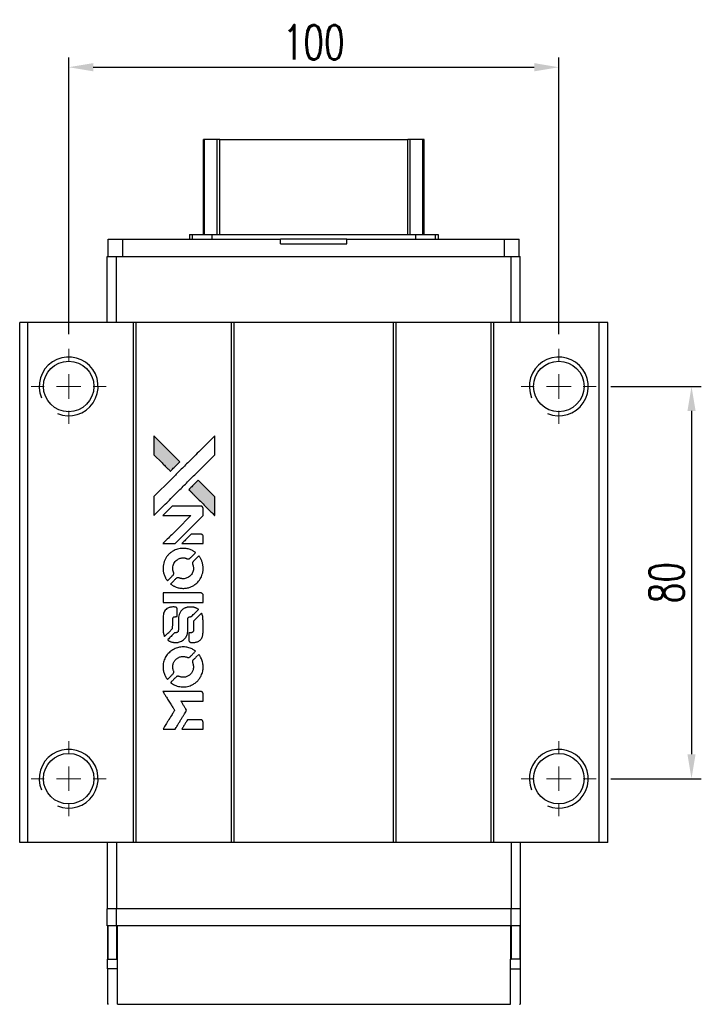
# Model space of a CAD drawing. Header units: millimetres. Extents: x 89 to 602, y -121 to 310.
# Tile 2 of 3: x 124 to 263, y 109 to 310. Entities that reach past the tile are written whole.
import ezdxf

# ---------------------------------------------------------------- set-up
doc = ezdxf.new("R2010")
doc.units = ezdxf.units.MM
doc.header["$LTSCALE"] = 0.1
doc.layers.get('0').update_dxf_attribs({"linetype": 'CONTINUOUS'})
doc.layers.get('Defpoints').update_dxf_attribs({"linetype": 'CONTINUOUS'})
doc.layers.add('DIM', color=4, linetype='CONTINUOUS')
doc.styles.add('DIM-7', font='SIMPLEX.shx', dxfattribs={"width": 0.7, "bigfont": 'chineset.shx'})
doc.dimstyles.new('CNS', dxfattribs={"dimtxt": 3.5, "dimasz": 2.5, "dimexe": 1, "dimexo": 1.5, "dimgap": 0.09, "dimtad": 0, "dimdsep": 46, "dimtxsty": 'DIM-7', "dimcen": 0.09, "dimclrd": 1, "dimclre": 1, "dimclrt": 4, "dimadec": 0, "dimazin": 0, "dimtfac": 1, "dimtix": 1, "dimtmove": 2, "dimatfit": 3, "dimfxl": 1, "dimtvp": 0.971429, "dimtolj": 1, "dimarcsym": 0})

# ---------------------------------------------------------------- blocks, each defined once
blk = doc.blocks.new('SW_CENTERMARKSYMBOL_3')
at = {"color": 0, "linetype": 'Continuous', "lineweight": 18}
for p, q in [((0, 5), (0, 7.65)), ((0, 0), (0, 2.5)), ((-5, 0), (-7.65, 0)), ((0, 0), (-2.5, 0)), ((0, 0), (0, -2.5)), ((0, 0), (2.5, 0)), ((5, 0), (7.65, 0)), ((0, -5), (0, -7.65))]:
    blk.add_line(p, q, dxfattribs=at)
blk = doc.blocks.new('SW_CENTERMARKSYMBOL_4')
at = {"color": 0, "linetype": 'Continuous', "lineweight": 18}
for p, q in [((0, 5), (0, 7.65)), ((0, 0), (0, 2.5)), ((-5, 0), (-7.65, 0)), ((0, 0), (-2.5, 0)), ((0, 0), (0, -2.5)), ((0, 0), (2.5, 0)), ((5, 0), (7.65, 0)), ((0, -5), (0, -7.65))]:
    blk.add_line(p, q, dxfattribs=at)
blk = doc.blocks.new('SW_CENTERMARKSYMBOL_5')
at = {"color": 0, "linetype": 'Continuous', "lineweight": 18}
for p, q in [((0, 5), (0, 7.65)), ((0, 0), (0, 2.5)), ((-5, 0), (-7.65, 0)), ((0, 0), (-2.5, 0)), ((0, 0), (0, -2.5)), ((0, 0), (2.5, 0)), ((5, 0), (7.65, 0)), ((0, -5), (0, -7.65))]:
    blk.add_line(p, q, dxfattribs=at)
blk = doc.blocks.new('SW_CENTERMARKSYMBOL_6')
at = {"color": 0, "linetype": 'Continuous', "lineweight": 18}
for p, q in [((0, 5), (0, 7.65)), ((0, 0), (0, 2.5)), ((-5, 0), (-7.65, 0)), ((0, 0), (-2.5, 0)), ((0, 0), (0, -2.5)), ((0, 0), (2.5, 0)), ((5, 0), (7.65, 0)), ((0, -5), (0, -7.65))]:
    blk.add_line(p, q, dxfattribs=at)
blk = doc.blocks.new('LOGO')
at = {"linetype": 'Continuous'}
h = blk.add_hatch(color=22, dxfattribs=at)
h.dxf.hatch_style = 1
h.paths.add_polyline_path([(513.28, 1429.74), (513.28, 1427.8), (513.28, 1425.87), (514.96, 1424.21, 0.000288), (515.6, 1423.57, 0.000479), (516.15, 1423.03, 0.000013), (516.64, 1422.54, 0.197177), (516.65, 1422.54, 0.197497), (516.65, 1422.54, 0.00004), (516.94, 1422.82, 0.000834), (517.25, 1423.13, 0.000506), (517.61, 1423.5), (518.57, 1424.46), (515.93, 1427.1)])
h.paths.add_polyline_path([(522.33, 1420.69), (521.37, 1419.73, 0.000476), (521, 1419.36, 0.000789), (520.69, 1419.05, 0.000035), (520.41, 1418.76, 0.19758), (520.41, 1418.76, 0.198396), (520.41, 1418.75, 0.000019), (520.8, 1418.37, 0.000582), (521.22, 1417.94, 0.000351), (521.72, 1417.44, 0.000108), (523.84, 1415.33, 0.000692), (524.92, 1414.26, 0.000077), (525.67, 1413.52, 0.197527), (525.69, 1413.51, 0.410181), (525.71, 1413.52, 0.000493), (525.71, 1413.92, 0.002424), (525.71, 1414.46, 0.000529), (525.72, 1415.41), (525.72, 1417.3), (524.02, 1418.99)])
at = {"color": 22}
for points in [[(514.96, 1424.21, 0.000288), (515.6, 1423.57, 0.000479), (516.15, 1423.03, 0.000013), (516.64, 1422.54, 0.197177), (516.65, 1422.54, 0.197497), (516.65, 1422.54, 0.00004), (516.94, 1422.82, 0.000836), (517.25, 1423.13, 0.000505), (517.61, 1423.5), (518.57, 1424.46), (515.93, 1427.1), (513.28, 1429.74), (513.28, 1427.8), (513.28, 1425.87)], [(515.61, 1415.78, -0.000056), (516.77, 1416.94, -0.000021), (518.39, 1418.56, -0.000021), (520.16, 1420.33, -0.000025), (521.82, 1421.99), (525.72, 1425.87), (525.71, 1427.79), (525.71, 1429.72), (523.09, 1427.12, 0.000274), (521.84, 1425.87, 0.000123), (520.19, 1424.23, 0.000121), (518.45, 1422.5, 0.000165), (516.88, 1420.93), (513.28, 1417.34), (513.28, 1415.4), (513.28, 1413.46)], [(521.72, 1417.44, 0.000108), (523.84, 1415.33, 0.000692), (524.92, 1414.26, 0.000077), (525.67, 1413.52, 0.197527), (525.69, 1413.51, 0.410182), (525.71, 1413.52, 0.000493), (525.71, 1413.92, 0.002424), (525.71, 1414.46, 0.000529), (525.72, 1415.41), (525.72, 1417.3), (524.02, 1418.99), (522.33, 1420.69), (521.37, 1419.73, 0.000476), (521, 1419.36, 0.000789), (520.69, 1419.05, 0.000035), (520.41, 1418.76, 0.19758), (520.41, 1418.76, 0.198396), (520.41, 1418.75, 0.000019), (520.8, 1418.37, 0.000582), (521.22, 1417.94, 0.000351)], [(516.36, 1407.75), (517.6, 1407.75), (520.46, 1410.62), (523.32, 1413.48), (523.32, 1414.28, 0.0008), (523.31, 1414.79, 0.010795), (523.31, 1414.98, 0.030495), (523.29, 1415.08, 0.080372), (523.27, 1415.15, 0.03816), (523.23, 1415.22, 0.041799), (523.17, 1415.28, 0.042486), (523.11, 1415.33, 0.042078), (523.04, 1415.37, 0.099276), (522.95, 1415.39, 0.003302), (522.55, 1415.39, 0.002586), (521.85, 1415.4, 0.000204), (520, 1415.39), (517.04, 1415.39), (516.09, 1414.44), (515.14, 1413.48), (517.99, 1413.47), (520.84, 1413.46), (518.02, 1410.66, 0.000253), (516.93, 1409.58, 0.000412), (516.02, 1408.66, 0.000041), (515.19, 1407.84, 0.041338), (515.16, 1407.8), (515.12, 1407.75)], [(521.16, 1407.75), (523.32, 1407.75), (523.32, 1408.55), (523.31, 1409.36), (523.25, 1409.45, 0.03146), (523.22, 1409.49, 0.026444), (523.19, 1409.54, 0.026444), (523.15, 1409.57, 0.031457), (523.1, 1409.6), (523.01, 1409.66), (521.94, 1409.67), (520.87, 1409.67), (519.94, 1408.72, 0.000745), (519.58, 1408.36, 0.001228), (519.28, 1408.05, 0.000087), (519.01, 1407.77, 0.195134), (519, 1407.76, 0.412117), (519.01, 1407.76, 0.000048), (519.64, 1407.75, 0.00109), (520.34, 1407.75, 0.000653)], [(515.19, 1402.27, 0.023681), (515.24, 1401.94, 0.022402), (515.32, 1401.6, 0.021929), (515.44, 1401.26, 0.020503), (515.59, 1400.93, 0.013745), (515.69, 1400.74, 0.009767), (515.81, 1400.53, 0.009658), (515.93, 1400.35, 0.027804), (516.02, 1400.22), (516.06, 1400.18), (516.66, 1400.77, 0.002053), (516.95, 1401.06, 0.006738), (517.13, 1401.26, 0.007826), (517.26, 1401.39, 0.063909), (517.3, 1401.46, 0.061532), (517.34, 1401.57, 0.068674), (517.35, 1401.68, 0.052072), (517.33, 1401.81, 0.019648), (517.27, 1401.99, -0.018366), (517.21, 1402.2, -0.0288), (517.17, 1402.39, -0.029061), (517.15, 1402.58, -0.019155), (517.15, 1402.81, -0.053809), (517.22, 1403.28, -0.058833), (517.39, 1403.72, -0.058566), (517.66, 1404.11, -0.052525), (518.02, 1404.44, -0.044733), (518.32, 1404.63, -0.040573), (518.67, 1404.76, -0.041123), (519.02, 1404.84, -0.04951), (519.36, 1404.85, -0.017369), (519.52, 1404.84, -0.024255), (519.67, 1404.81, -0.023787), (519.81, 1404.77, -0.015798), (519.96, 1404.71, 0.010631), (520.06, 1404.67, 0.033653), (520.13, 1404.65, 0.037806), (520.2, 1404.64, 0.016307), (520.29, 1404.64, 0.068179), (520.46, 1404.67, 0.095747), (520.6, 1404.74, 0.033418), (520.78, 1404.9, 0.002133), (521.29, 1405.42, 0.001452), (521.57, 1405.71, 0.012393), (521.7, 1405.84, 0.020479), (521.76, 1405.92, 0.344362), (521.76, 1405.95, 0.074287), (521.69, 1406.02, 0.005454), (521.47, 1406.16, 0.008391), (521.24, 1406.3, 0.017097), (521.05, 1406.4, 0.027375), (520.66, 1406.56, 0.02835), (520.27, 1406.68, 0.027723), (519.85, 1406.76, 0.023913), (519.4, 1406.79, 0.027047), (518.87, 1406.78, 0.031685), (518.37, 1406.71, 0.032425), (517.89, 1406.57, 0.031013), (517.43, 1406.38, 0.037914), (516.88, 1406.05, 0.040153), (516.4, 1405.65, 0.039834), (515.98, 1405.18, 0.036173), (515.64, 1404.63, 0.040752), (515.4, 1404.09, 0.035885), (515.24, 1403.5, 0.035491), (515.17, 1402.88, 0.037615)], [(516.85, 1399.42, 0.018008), (517.03, 1399.3, 0.009842), (517.25, 1399.17, 0.009807), (517.48, 1399.05, 0.015716), (517.68, 1398.96, 0.048467), (518.41, 1398.73, 0.045841), (519.19, 1398.64, 0.046006), (519.96, 1398.69, 0.049638), (520.69, 1398.88, 0.064819), (521.64, 1399.39, 0.06695), (522.42, 1400.11, 0.066691), (522.98, 1401.02, 0.063505), (523.3, 1402.06, 0.03135), (523.32, 1402.32, 0.010439), (523.33, 1402.71, 0.010391), (523.32, 1403.11, 0.032408), (523.29, 1403.37, 0.015696), (523.23, 1403.67, 0.018095), (523.15, 1403.96, 0.018551), (523.05, 1404.24, 0.018352), (522.93, 1404.51, 0.015568), (522.84, 1404.68, 0.009832), (522.72, 1404.89, 0.009795), (522.6, 1405.07, 0.023727), (522.5, 1405.21), (522.46, 1405.26), (521.86, 1404.67, 0.001528), (521.53, 1404.34, 0.010022), (521.36, 1404.17, 0.019586), (521.27, 1404.06, 0.061865), (521.22, 1403.98, 0.055054), (521.18, 1403.85, 0.061607), (521.17, 1403.73, 0.048725), (521.19, 1403.58, 0.020221), (521.24, 1403.39, -0.017722), (521.31, 1403.18, -0.02685), (521.34, 1402.99, -0.02759), (521.36, 1402.81, -0.020233), (521.36, 1402.6, -0.04793), (521.3, 1402.21, -0.048386), (521.17, 1401.84, -0.047866), (520.97, 1401.49, -0.044964), (520.7, 1401.19, -0.04333), (520.38, 1400.93, -0.050921), (520.04, 1400.75, -0.051473), (519.67, 1400.64, -0.0459), (519.27, 1400.6, -0.019014), (519.08, 1400.61, -0.024114), (518.9, 1400.63, -0.025081), (518.73, 1400.67, -0.023892), (518.57, 1400.72, 0.008624), (518.44, 1400.77, 0.026486), (518.35, 1400.8, 0.035074), (518.27, 1400.81, 0.02756), (518.18, 1400.81, 0.087163), (518.05, 1400.79, 0.073291), (517.92, 1400.71, 0.028074), (517.73, 1400.55, 0.002594), (517.3, 1400.13), (516.7, 1399.52)], [(519.24, 1395.78), (523.31, 1395.78), (523.31, 1396.58), (523.31, 1397.38), (523.26, 1397.47, 0.071429), (523.21, 1397.55, 0.054799), (523.13, 1397.62, 0.053585), (523.03, 1397.67, 0.060698), (522.93, 1397.7, 0.033975), (522.76, 1397.71), (520.69, 1397.71, 0.000726), (518.66, 1397.71, 0.001084), (516.89, 1397.7), (515.16, 1397.69), (515.16, 1396.73), (515.16, 1395.77)], [(515.18, 1389.81, 0.018538), (515.19, 1389.69, 0.010695), (515.22, 1389.54, 0.01068), (515.25, 1389.4, 0.017678), (515.29, 1389.28, 0.013849), (515.34, 1389.14, 0.011814), (515.4, 1389, 0.004513), (515.46, 1388.86, 0.290035), (515.48, 1388.85, 0.196418), (515.49, 1388.86, 0.000124), (515.73, 1389.09, 0.001477), (516, 1389.35, 0.000898), (516.31, 1389.66), (517.12, 1390.48), (517.13, 1391.49, -0.001471), (517.13, 1392.26, -0.028714), (517.15, 1392.5, -0.097073), (517.19, 1392.63, -0.084199), (517.29, 1392.75, -0.042698), (517.36, 1392.8, -0.053912), (517.43, 1392.84, -0.051004), (517.52, 1392.86, -0.032967), (517.62, 1392.86, 0.00807), (517.67, 1392.86, 0.003023), (517.75, 1392.87, 0.002994), (517.82, 1392.87, 0.003629), (517.9, 1392.88), (518.07, 1392.89), (518.07, 1393.67, 0.001618), (518.07, 1394.04, 0.005206), (518.07, 1394.28, 0.00535), (518.06, 1394.46, 0.060675), (518.05, 1394.52, 0.048484), (518.03, 1394.56, 0.02389), (518.01, 1394.61, 0.022812), (517.98, 1394.65, 0.02462), (517.94, 1394.69, 0.061781), (517.84, 1394.77, 0.080179), (517.74, 1394.81, 0.048561), (517.58, 1394.83, 0.010021), (517.31, 1394.84, 0.016602), (516.95, 1394.83, 0.031409), (516.66, 1394.79, 0.036474), (516.41, 1394.72, 0.03439), (516.16, 1394.62, 0.065928), (515.78, 1394.35, 0.069066), (515.48, 1393.99, 0.065697), (515.28, 1393.55, 0.051559), (515.18, 1393.04, 0.020904), (515.17, 1392.76, 0.000451), (515.17, 1391.42, 0.000419), (515.17, 1390.07, 0.022759)], [(516.23, 1388.03, 0.023289), (516.43, 1387.9, 0.026845), (516.62, 1387.8, 0.026047), (516.83, 1387.72, 0.019751), (517.07, 1387.66, 0.013249), (517.21, 1387.63, 0.025169), (517.32, 1387.61, 0.016532), (517.45, 1387.61, 0.002937), (517.71, 1387.61, 0.003317), (517.94, 1387.61, 0.011808), (518.09, 1387.61, 0.01777), (518.2, 1387.62, 0.021476), (518.3, 1387.64, 0.04325), (518.73, 1387.78, 0.045753), (519.13, 1387.98, 0.04649), (519.47, 1388.25, 0.047672), (519.76, 1388.58, 0.025315), (519.85, 1388.72, 0.015208), (519.94, 1388.9, 0.01512), (520.03, 1389.08, 0.022488), (520.09, 1389.24, 0.027857), (520.16, 1389.5, 0.034138), (520.19, 1389.75, 0.014286), (520.2, 1390.12, 0.00124), (520.2, 1391.08, -0.00103), (520.2, 1391.66, -0.002552), (520.21, 1392.09, -0.001594), (520.21, 1392.42, -0.047676), (520.22, 1392.5, -0.085307), (520.28, 1392.64, -0.097789), (520.38, 1392.75, -0.085947), (520.52, 1392.82, -0.051339), (520.71, 1392.86, 0.014634), (520.78, 1392.86, 0.015028), (520.84, 1392.87, 0.014927), (520.89, 1392.89, 0.059415), (520.93, 1392.9, 0.070595), (520.99, 1392.95, 0.00028), (521.68, 1393.62, 0.000111), (522.38, 1394.32, 0.200239), (522.39, 1394.35, 0.268906), (522.38, 1394.36, 0.001866), (522.21, 1394.46, 0.007532), (522.05, 1394.55, 0.017818), (521.92, 1394.61, 0.013256), (521.79, 1394.66, 0.011636), (521.64, 1394.71, 0.011528), (521.49, 1394.76, 0.012303), (521.34, 1394.8, 0.0423), (521.11, 1394.83, 0.013657), (520.76, 1394.83, 0.013857), (520.42, 1394.82, 0.037428), (520.17, 1394.79, 0.014927), (520.01, 1394.75, 0.0122), (519.83, 1394.69, 0.012518), (519.67, 1394.64, 0.023062), (519.55, 1394.58, 0.065961), (519.09, 1394.27, 0.06055), (518.71, 1393.84, 0.059676), (518.44, 1393.33, 0.060497), (518.3, 1392.77, 0.025683), (518.29, 1392.65, 0.001528), (518.29, 1392.29, 0.002124), (518.28, 1391.83, 0.001173), (518.28, 1391.27, -0.000809), (518.28, 1390.29, -0.017164), (518.27, 1390, -0.063931), (518.24, 1389.85, -0.108429), (518.17, 1389.74, -0.052941), (518.1, 1389.68, -0.063675), (518.02, 1389.63, -0.050562), (517.91, 1389.61, -0.020337), (517.77, 1389.59, 0.009897), (517.68, 1389.59, 0.016482), (517.61, 1389.58, 0.019019), (517.55, 1389.56, 0.06043), (517.51, 1389.55, 0.076267), (517.42, 1389.49, 0.00054), (516.79, 1388.85, 0.000307), (516.15, 1388.19, 0.142594), (516.12, 1388.14, 0.232419), (516.12, 1388.13, 0.022995), (516.15, 1388.1, 0.024627), (516.19, 1388.06, 0.015407)], [(520.45, 1387.92, 0.065483), (520.5, 1387.83, 0.053271), (520.57, 1387.74, 0.052018), (520.66, 1387.67, 0.0556), (520.76, 1387.62, 0.036839), (520.82, 1387.6, 0.026922), (520.9, 1387.59, 0.016905), (521, 1387.59, 0.004317), (521.17, 1387.59, 0.016369), (521.52, 1387.6, 0.029936), (521.81, 1387.64, 0.03418), (522.06, 1387.7, 0.031327), (522.31, 1387.81, 0.046935), (522.61, 1387.99, 0.054053), (522.86, 1388.22, 0.053701), (523.05, 1388.5, 0.045364), (523.19, 1388.83, 0.032479), (523.27, 1389.12, 0.03386), (523.3, 1389.41, 0.013578), (523.32, 1389.88, 0.001155), (523.32, 1391.07, 0.000413), (523.31, 1392.09, 0.005008), (523.3, 1392.48, 0.013199), (523.29, 1392.71, 0.033956), (523.27, 1392.86, 0.013909), (523.23, 1393.03, 0.010864), (523.17, 1393.21, 0.010938), (523.12, 1393.37, 0.028702), (523.07, 1393.48), (523.03, 1393.56), (522.19, 1392.74), (521.36, 1391.92), (521.36, 1390.96, -0.001504), (521.36, 1390.55, -0.00328), (521.36, 1390.24, -0.001901), (521.35, 1389.99, -0.061333), (521.34, 1389.93, -0.063621), (521.31, 1389.85, -0.048633), (521.25, 1389.77, -0.046769), (521.17, 1389.7, -0.047961), (521.09, 1389.64, -0.02678), (521.02, 1389.61, -0.050957), (520.95, 1389.59, -0.029398), (520.87, 1389.58, -0.00401), (520.7, 1389.58), (520.41, 1389.57), (520.41, 1388.8, 0.001061), (520.41, 1388.34, 0.009147), (520.42, 1388.13, 0.020721), (520.43, 1388.01, 0.051619)], [(515.19, 1382.19, 0.024131), (515.24, 1381.84, 0.022344), (515.33, 1381.49, 0.021883), (515.45, 1381.14, 0.020884), (515.6, 1380.79, 0.010669), (515.7, 1380.6, 0.010389), (515.82, 1380.41, 0.010913), (515.93, 1380.23, 0.022227), (516.02, 1380.11), (516.06, 1380.06), (516.67, 1380.68, 0.002452), (516.9, 1380.92, 0.003628), (517.1, 1381.13, 0.001662), (517.28, 1381.32, 0.070159), (517.31, 1381.36, 0.047671), (517.32, 1381.4, 0.018624), (517.33, 1381.45, 0.017921), (517.34, 1381.5, 0.018804), (517.35, 1381.56, 0.018255), (517.35, 1381.64, 0.041312), (517.34, 1381.7, 0.037164), (517.33, 1381.76, 0.012342), (517.29, 1381.84, -0.015101), (517.22, 1382.05, -0.035998), (517.18, 1382.21, -0.033244), (517.16, 1382.38, -0.011249), (517.15, 1382.62, -0.004059), (517.15, 1382.83, -0.019693), (517.16, 1382.94, -0.027943), (517.18, 1383.04, -0.014411), (517.2, 1383.15, -0.033089), (517.3, 1383.43, -0.033887), (517.43, 1383.69, -0.034021), (517.59, 1383.93, -0.033942), (517.78, 1384.14, -0.02816), (518.01, 1384.33, -0.035032), (518.23, 1384.48, -0.035269), (518.48, 1384.6, -0.029196), (518.75, 1384.69, -0.037862), (519.07, 1384.75, -0.043657), (519.37, 1384.75, -0.043064), (519.68, 1384.7, -0.035184), (520, 1384.6, 0.033699), (520.15, 1384.55, 0.052815), (520.28, 1384.53, 0.059167), (520.4, 1384.54, 0.058972), (520.52, 1384.58, 0.059208), (520.61, 1384.64, 0.021125), (520.73, 1384.74, 0.008691), (520.92, 1384.93, 0.000851), (521.37, 1385.39, 0.001873), (521.6, 1385.62, 0.013884), (521.71, 1385.74, 0.022355), (521.76, 1385.81, 0.341453), (521.76, 1385.84, 0.073011), (521.7, 1385.9, 0.004587), (521.48, 1386.04, 0.00748), (521.26, 1386.17, 0.016837), (521.08, 1386.27, 0.028606), (520.66, 1386.46, 0.031352), (520.23, 1386.59, 0.031004), (519.78, 1386.67, 0.0268), (519.3, 1386.69, 0.026698), (518.79, 1386.66, 0.03002), (518.31, 1386.58, 0.030357), (517.85, 1386.45, 0.028554), (517.4, 1386.25, 0.062944), (516.56, 1385.69, 0.062206), (515.88, 1384.94, 0.062448), (515.41, 1384.05, 0.064355), (515.18, 1383.07, 0.017377), (515.17, 1382.88, 0.008369), (515.17, 1382.63, 0.008367), (515.17, 1382.38, 0.01757)], [(516.84, 1379.31, 0.064158), (517.79, 1378.81, 0.06356), (518.83, 1378.56, 0.064004), (519.9, 1378.58, 0.066747), (520.91, 1378.87, 0.04321), (521.54, 1379.22, 0.044737), (522.1, 1379.66, 0.044901), (522.56, 1380.2, 0.044184), (522.93, 1380.81, 0.026293), (523.13, 1381.28, 0.033344), (523.25, 1381.73, 0.033227), (523.32, 1382.19, 0.025815), (523.33, 1382.7, 0.023119), (523.3, 1383.19, 0.031044), (523.22, 1383.62, 0.031337), (523.09, 1384.04, 0.024258), (522.89, 1384.48, 0.015622), (522.81, 1384.63, 0.008495), (522.7, 1384.82, 0.008415), (522.59, 1384.99, 0.020814), (522.5, 1385.11), (522.45, 1385.17), (521.86, 1384.58, 0.002843), (521.42, 1384.14, 0.033917), (521.26, 1383.96, 0.087906), (521.2, 1383.83, 0.073302), (521.17, 1383.67, 0.022047), (521.18, 1383.59, 0.026465), (521.19, 1383.52, 0.022233), (521.21, 1383.44, 0.009985), (521.24, 1383.33, -0.039011), (521.33, 1382.95, -0.044398), (521.36, 1382.58, -0.045096), (521.32, 1382.22, -0.04265), (521.22, 1381.86, -0.071154), (520.94, 1381.35, -0.068827), (520.53, 1380.93, -0.068713), (520.02, 1380.64, -0.070507), (519.45, 1380.51, -0.028605), (519.21, 1380.5, -0.031418), (518.97, 1380.52, -0.031044), (518.74, 1380.57, -0.02668), (518.5, 1380.64, 0.038913), (518.36, 1380.69, 0.043732), (518.22, 1380.71, 0.047754), (518.09, 1380.7, 0.075756), (517.99, 1380.67, 0.07294), (517.93, 1380.63, 0.003456), (517.77, 1380.48, 0.005023), (517.57, 1380.29, 0.002422), (517.31, 1380.03, 0.000819), (517.08, 1379.8, 0.001349), (516.88, 1379.61, 0.0001), (516.71, 1379.43, 0.205335), (516.7, 1379.42, 0.219821), (516.71, 1379.42, 0.002494), (516.75, 1379.39, 0.007089), (516.79, 1379.35, 0.004494)], [(516.38, 1369.92), (517.61, 1369.92), (517.82, 1370.25, -0.000297), (517.94, 1370.46, -0.000037), (518.22, 1370.91, -0.000043), (518.55, 1371.45, -0.000036), (518.9, 1372.02, 0.000044), (519.24, 1372.57, 0.000063), (519.54, 1373.07, 0.000035), (519.8, 1373.49, 0.0009), (519.87, 1373.61), (519.97, 1373.77), (519.84, 1373.99, 0.001175), (519.76, 1374.11, 0.000208), (519.62, 1374.34, 0.000225), (519.45, 1374.62, 0.000203), (519.27, 1374.9, -0.000711), (519.1, 1375.17, -0.001119), (518.96, 1375.4, -0.000263), (518.83, 1375.6, -0.04589), (518.82, 1375.63, -0.519312), (518.84, 1375.65, -0.001914), (519.17, 1375.65, -0.003124), (519.71, 1375.66, -0.000285), (521.07, 1375.66), (523.32, 1375.66), (523.32, 1376.44, 0.001727), (523.32, 1377.01, 0.025279), (523.31, 1377.21, 0.073886), (523.28, 1377.32, 0.07426), (523.21, 1377.42, 0.03264), (523.19, 1377.45, 0.01784), (523.16, 1377.48, 0.017712), (523.12, 1377.51, 0.026854), (523.09, 1377.53), (523.01, 1377.57), (519.07, 1377.57), (515.14, 1377.58), (515.17, 1377.53, -0.004595), (515.19, 1377.5, -0.00016), (515.26, 1377.38, -0.000298), (515.35, 1377.24, -0.000208), (515.45, 1377.08, 0.000986), (515.74, 1376.61, 0.00025), (516.22, 1375.85, 0.000268), (516.72, 1375.05, 0.000436), (517.16, 1374.36, -0.002932), (517.3, 1374.13, -0.004718), (517.41, 1373.94, -0.001113), (517.51, 1373.77, -0.227179), (517.52, 1373.75, -0.045982), (517.51, 1373.73, -0.000145), (517.36, 1373.5, -0.000825), (517.2, 1373.24, -0.000517), (517.02, 1372.94, 0.000056), (516.37, 1371.9, 0.000289), (516.01, 1371.32, 0.000481), (515.75, 1370.89, 0.000418), (515.47, 1370.44), (515.15, 1369.92)], [(521.15, 1369.92), (523.32, 1369.92), (523.32, 1370.7, 0.000842), (523.32, 1371.21, 0.010591), (523.31, 1371.4, 0.028995), (523.3, 1371.5, 0.069543), (523.28, 1371.58, 0.051063), (523.24, 1371.65, 0.039932), (523.18, 1371.72, 0.039414), (523.11, 1371.77, 0.045845), (523.04, 1371.81, 0.094811), (522.96, 1371.83, 0.007124), (522.75, 1371.84, 0.004713), (522.39, 1371.84, 0.000534), (521.56, 1371.84), (520.16, 1371.84), (520.03, 1371.64, 0.000828), (519.68, 1371.07, 0.000879), (519.33, 1370.5, 0.000048), (518.99, 1369.94, 0.137596), (518.99, 1369.92, 0.413028), (518.99, 1369.92, 0.000016), (519.62, 1369.92, 0.000623), (520.32, 1369.92, 0.000374)]]:
    blk.add_lwpolyline(points, format="xyb", close=True, dxfattribs=at)
blk = doc.blocks.new('*D688')
at = {"layer": 'Defpoints', "color": 0}
for p in [(234.27, 300.51), (134.27, 243.07), (234.27, 243.07)]:
    blk.add_point(p, dxfattribs=at)
at = {"layer": 'DIM', "color": 7, "lineweight": -2}
for p, q in [((134.27, 246.07), (134.27, 302.51)), ((234.27, 246.07), (234.27, 302.51)), ((139.27, 300.51), (229.27, 300.51))]:
    blk.add_line(p, q, dxfattribs=at)
at = {"layer": 'DIM', "color": 7}
for points in [[(139.27, 301.35), (139.27, 299.68), (134.27, 300.51)], [(229.27, 301.35), (229.27, 299.68), (234.27, 300.51)]]:
    blk.add_solid(points, dxfattribs=at)
at = {"layer": 'DIM', "color": 7, "insert": (184.27, 305.61), "char_height": 7, "attachment_point": 5, "style": 'DIM-7'}
blk.add_mtext('\\A1;100', dxfattribs=at)
blk = doc.blocks.new('*D689')
at = {"layer": 'Defpoints', "color": 0}
for p in [(241.92, 235.42), (241.92, 155.42), (261.35, 155.42)]:
    blk.add_point(p, dxfattribs=at)
at = {"layer": 'DIM', "color": 7, "lineweight": -2}
for p, q in [((244.92, 235.42), (263.35, 235.42)), ((261.35, 230.42), (261.35, 160.42)), ((244.92, 155.42), (263.35, 155.42))]:
    blk.add_line(p, q, dxfattribs=at)
at = {"layer": 'DIM', "color": 7}
for points in [[(260.52, 230.42), (262.18, 230.42), (261.35, 235.42)], [(260.52, 160.42), (262.18, 160.42), (261.35, 155.42)]]:
    blk.add_solid(points, dxfattribs=at)
at = {"layer": 'DIM', "color": 7, "insert": (256.25, 195.42), "char_height": 7, "attachment_point": 5, "rotation": 90, "style": 'DIM-7'}
blk.add_mtext('\\A1;80', dxfattribs=at)

msp = doc.modelspace()

# ---------------------------------------------------------------- linework, layer by layer
at = {"color": 7, "linetype": 'Continuous', "lineweight": 25}
for p, q in [((161.772, 266.425), (161.772, 285.783)), ((162.012, 266.425), (162.012, 285.783)), ((164.588, 266.425), (164.588, 285.783)), ((165.082, 285.783), (203.462, 285.783)), ((165.082, 266.425), (165.082, 285.783)), ((203.462, 266.425), (203.462, 285.783)), ((203.956, 266.425), (203.956, 285.783)), ((206.532, 266.425), (206.532, 285.783)), ((206.772, 266.425), (206.772, 285.783)), ((142.347, 261.925), (142.347, 265.425)), ((142.347, 265.425), (145.347, 265.425)), ((145.347, 261.925), (145.347, 265.425)), ((145.347, 265.425), (177.522, 265.425)), ((158.919, 266.425), (158.919, 265.425)), ((158.919, 266.425), (159.472, 266.425)), ((159.472, 266.425), (159.472, 265.425)), ((159.472, 266.425), (163.486, 266.425)), ((163.486, 266.425), (163.486, 265.425)), ((163.486, 266.425), (205.058, 266.425)), ((177.522, 264.525), (177.522, 265.425)), ((191.022, 265.425), (177.522, 265.425)), ((191.022, 264.525), (191.022, 265.425)), ((191.022, 265.425), (223.197, 265.425)), ((205.058, 266.425), (205.058, 265.425)), ((205.058, 266.425), (209.072, 266.425)), ((209.072, 266.425), (209.072, 265.425)), ((209.072, 266.425), (209.625, 266.425)), ((209.625, 266.425), (209.625, 265.425)), ((223.197, 261.925), (223.197, 265.425)), ((223.197, 265.425), (226.197, 265.425)), ((226.197, 261.925), (226.197, 265.425)), ((177.522, 264.525), (191.022, 264.525)), ((142.122, 248.425), (142.122, 261.925)), ((142.122, 261.925), (144.022, 261.925)), ((144.022, 248.425), (144.022, 261.925)), ((144.022, 261.925), (224.522, 261.925)), ((224.522, 248.425), (224.522, 261.925)), ((224.522, 261.925), (226.422, 261.925)), ((226.422, 248.425), (226.422, 261.925)), ((124.272, 142.425), (124.272, 248.425)), ((125.922, 248.425), (124.272, 248.425)), ((125.922, 142.425), (125.922, 248.425)), ((147.522, 248.425), (125.922, 248.425)), ((147.522, 142.425), (147.522, 248.425)), ((148.072, 248.425), (147.522, 248.425)), ((148.072, 142.425), (148.072, 248.425)), ((167.472, 248.425), (148.072, 248.425)), ((167.472, 142.425), (167.472, 248.425)), ((168.022, 248.425), (167.472, 248.425)), ((168.022, 142.425), (168.022, 248.425)), ((200.522, 248.425), (168.022, 248.425)), ((200.522, 142.425), (200.522, 248.425)), ((201.072, 248.425), (200.522, 248.425)), ((201.072, 142.425), (201.072, 248.425)), ((220.472, 248.425), (201.072, 248.425)), ((220.472, 142.425), (220.472, 248.425)), ((221.022, 248.425), (220.472, 248.425)), ((221.022, 142.425), (221.022, 248.425)), ((242.522, 248.425), (221.022, 248.425)), ((242.522, 142.425), (242.522, 248.425)), ((244.272, 248.425), (242.522, 248.425)), ((244.272, 142.425), (244.272, 248.425)), ((125.922, 142.425), (124.272, 142.425)), ((147.522, 142.425), (125.922, 142.425)), ((142.122, 142.425), (142.122, 128.925)), ((144.022, 142.425), (144.022, 128.925)), ((148.072, 142.425), (147.522, 142.425)), ((167.472, 142.425), (148.072, 142.425)), ((168.022, 142.425), (167.472, 142.425)), ((200.522, 142.425), (168.022, 142.425)), ((201.072, 142.425), (200.522, 142.425)), ((220.472, 142.425), (201.072, 142.425)), ((221.022, 142.425), (220.472, 142.425)), ((242.522, 142.425), (221.022, 142.425)), ((224.522, 142.425), (224.522, 128.925)), ((226.422, 142.425), (226.422, 128.925)), ((244.272, 142.425), (242.522, 142.425)), ((144.022, 128.925), (142.122, 128.925)), ((142.124, 125.425), (142.124, 128.925)), ((224.522, 128.925), (144.022, 128.925)), ((144.024, 125.425), (144.024, 128.925)), ((224.524, 128.925), (144.024, 128.925)), ((224.524, 125.425), (224.524, 128.925)), ((226.424, 128.925), (224.524, 128.925)), ((226.424, 125.425), (226.424, 128.925)), ((144.024, 125.425), (142.124, 125.425)), ((142.212, 125.425), (142.212, 118.625)), ((142.271, 125.425), (142.271, 118.625)), ((144.019, 125.425), (144.019, 118.625)), ((224.524, 125.425), (144.024, 125.425)), ((144.16, 125.425), (144.16, 118.625)), ((224.445, 125.425), (224.445, 118.625)), ((226.424, 125.425), (224.524, 125.425)), ((224.586, 125.425), (224.586, 118.625)), ((226.334, 125.425), (226.334, 118.625)), ((226.392, 125.425), (226.392, 118.625)), ((142.212, 116.625), (142.212, 118.625)), ((142.271, 118.625), (144.019, 118.625)), ((144.212, 118.625), (144.16, 118.625)), ((144.212, 109.425), (144.212, 118.625)), ((224.392, 118.625), (224.445, 118.625)), ((224.392, 109.425), (224.392, 118.625)), ((226.334, 118.625), (224.586, 118.625)), ((144.212, 116.625), (142.212, 116.625)), ((142.212, 116.625), (142.212, 109.425)), ((224.392, 116.625), (226.392, 116.625)), ((226.392, 116.625), (226.392, 109.425)), ((142.379, 109.425), (142.212, 109.425)), ((144.212, 109.425), (224.392, 109.425)), ((226.229, 109.425), (226.392, 109.425))]:
    msp.add_line(p, q, dxfattribs=at)
at = {"color": 7, "linetype": 'Continuous', "lineweight": 25, "flags": 128}
msp.add_lwpolyline([(226.392, 118.625), (226.392, 118.586), (226.392, 118.473), (226.392, 118.288), (226.392, 118.039), (226.392, 117.736), (226.392, 117.39), (226.392, 117.015), (226.392, 116.625)], dxfattribs=at)
at = {"color": 7, "linetype": 'Continuous', "lineweight": 25}
for centre in [(134.272, 235.425), (234.272, 235.425), (134.272, 155.425), (234.272, 155.425)]:
    msp.add_circle(centre, 5.15, dxfattribs=at)
for centre in [(134.272, 235.425), (234.272, 235.425), (134.272, 155.425), (234.272, 155.425)]:
    msp.add_arc(centre, 6, 247.5, 202.5)
for points, knots in [([(162.012, 285.783), (161.95, 285.783), (161.884, 285.783), (161.794, 285.783), (161.772, 285.783), (161.772, 285.783)], [0, 0, 0, 0, 0.5, 0.5, 1, 1, 1, 1]), ([(164.588, 285.783), (164.541, 285.783), (164.447, 285.783), (164.157, 285.783), (163.961, 285.783), (163.49, 285.783), (163.214, 285.783), (162.627, 285.783), (162.317, 285.783), (162.012, 285.783)], [0, 0, 0, 0, 0.25, 0.25, 0.5, 0.5, 0.75, 0.75, 1, 1, 1, 1]), ([(165.082, 285.783), (165.028, 285.783), (164.97, 285.783), (164.857, 285.783), (164.803, 285.783), (164.709, 285.783), (164.67, 285.783), (164.613, 285.783), (164.596, 285.783), (164.588, 285.783)], [0, 0, 0, 0, 0.25, 0.25, 0.5, 0.5, 0.75, 0.75, 1, 1, 1, 1]), ([(203.956, 285.783), (203.948, 285.783), (203.93, 285.783), (203.874, 285.783), (203.835, 285.783), (203.741, 285.783), (203.687, 285.783), (203.574, 285.783), (203.516, 285.783), (203.462, 285.783)], [0, 0, 0, 0, 0.25, 0.25, 0.5, 0.5, 0.75, 0.75, 1, 1, 1, 1]), ([(206.532, 285.783), (206.227, 285.783), (205.916, 285.783), (205.33, 285.783), (205.054, 285.783), (204.583, 285.783), (204.387, 285.783), (204.097, 285.783), (204.003, 285.783), (203.956, 285.783)], [0, 0, 0, 0, 0.25, 0.25, 0.5, 0.5, 0.75, 0.75, 1, 1, 1, 1]), ([(206.772, 285.783), (206.772, 285.783), (206.749, 285.783), (206.659, 285.783), (206.594, 285.783), (206.532, 285.783)], [0, 0, 0, 0, 0.5, 0.5, 1, 1, 1, 1])]:
    msp.add_open_spline(points, degree=3, knots=knots, dxfattribs=at)
for points in [[(142.212, 118.625), (142.212, 118.625), (142.234, 118.625), (142.271, 118.625)], [(144.019, 118.625), (144.056, 118.625), (144.108, 118.625), (144.16, 118.625)], [(224.445, 118.625), (224.497, 118.625), (224.549, 118.625), (224.586, 118.625)], [(226.334, 118.625), (226.371, 118.625), (226.392, 118.625), (226.392, 118.625)]]:
    msp.add_open_spline(points, degree=3, dxfattribs=at)

# ---------------------------------------------------------------- block references
at = {"color": 7, "linetype": 'Continuous', "lineweight": 0}
for name, p in [('SW_CENTERMARKSYMBOL_3', (134.272, 235.425)), ('SW_CENTERMARKSYMBOL_6', (234.272, 235.425)), ('SW_CENTERMARKSYMBOL_4', (134.272, 155.425)), ('SW_CENTERMARKSYMBOL_5', (234.272, 155.425))]:
    msp.add_blockref(name, p, dxfattribs=at)
at = {"layer": 'DIM'}
msp.add_blockref('LOGO', (-361.634, -1204.391), dxfattribs=at)

# ---------------------------------------------------------------- dimensions: what is measured, and where the dimension line sits
at = {"layer": 'DIM', "color": 0}
dim = msp.add_linear_dim(base=(234.272, 300.513), p1=(134.272, 243.075), p2=(234.272, 243.075), dimstyle='CNS', override={"dimscale": 2, "dimgap": 0.8, "dimtad": 1, "dimclrd": 7, "dimclre": 7, "dimclrt": 7, "dimtmove": 1}, dxfattribs=at)
dim.commit()
dim.dimension.update_dxf_attribs({"geometry": '*D688', "text_midpoint": (184.272, 305.613)})
dim = msp.add_linear_dim(base=(261.351, 155.425), p1=(241.922, 235.425), p2=(241.922, 155.425), angle=90, dimstyle='CNS', override={"dimscale": 2, "dimgap": 0.8, "dimtad": 1, "dimclrd": 7, "dimclre": 7, "dimclrt": 7, "dimtmove": 1}, dxfattribs=at)
dim.commit()
dim.dimension.update_dxf_attribs({"geometry": '*D689', "text_midpoint": (256.251, 195.425)})

doc.saveas('drawing.dxf')
